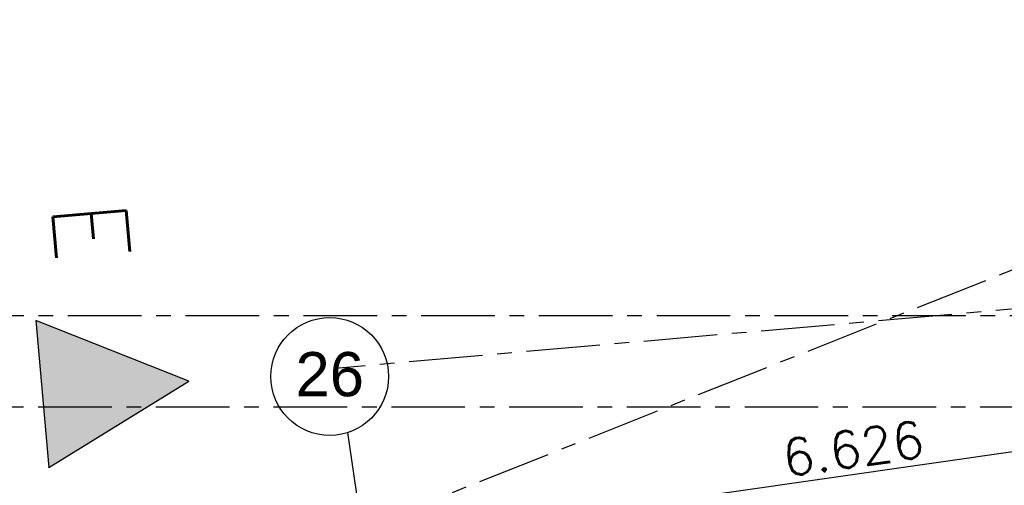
# Model space of a CAD drawing. Extents: x 1006 to 5197, y -24 to 263.
# Tile 116 of 124: x 1072.97 to 1079.66, y 38.54 to 41.71. Entities that reach past the tile are written whole.
import ezdxf

# ---------------------------------------------------------------- set-up
doc = ezdxf.new("R2010")
doc.units = 0
doc.header["$MEASUREMENT"] = 0
for name, pattern in [('B0302', [1.251, 0.626, -0.3125, 0, -0.3125]), ('B0304', [0.6, 0.5, -0.05, 0, -0.05]), ('B0805', [1.366667, 0.566667, -0.1, 0.033333, -0.1, 0.466667, -0.1])]:
    doc.linetypes.add(name, pattern=pattern)
doc.layers.add('A Lijn doorsnede', color=7, linetype='Continuous')
doc.layers.add('A Stramien', color=7, linetype='Continuous')
doc.styles.add('GENERATED_STYLE_5', font='Arial')
doc.styles.get("Standard").update_dxf_attribs({"font": 'txt', "bigfont": 'BIGFONT.SHX'})
doc.dimstyles.new('GENERATED_STYLE__1', dxfattribs={"dimtxt": 0.25, "dimasz": 0.19, "dimexe": 0.18, "dimexo": 0, "dimgap": 0.09, "dimtad": 1, "dimdec": 0, "dimlfac": 1000, "dimzin": 0, "dimdsep": 46, "dimtxsty": 'Standard', "dimblk": 'ARROWHEAD_7', "dimblk1": 'ARROWHEAD_7', "dimblk2": 'ARROWHEAD_7', "dimcen": 0.09, "dimclrd": 7, "dimclre": 7, "dimclrt": 7, "dimadec": 1, "dimazin": 0, "dimtfac": 1, "dimtdec": 4, "dimtmove": 0, "dimatfit": 3, "dimfxl": 0, "dimtolj": 1, "dimtzin": 0, "dimarcsym": 0})

# ---------------------------------------------------------------- blocks, each defined once
blk = doc.blocks.new('*D413', base_point=(988.2137, 0))
at = {"layer": 'A Stramien', "linetype": 'Continuous'}
for p, q in [((1089.3391, 40.1491), (1081.8215, 39.0731)), ((1081.8445, 39.2658), (1081.8976, 38.8946)), ((1081.8215, 39.0731), (1075.2625, 38.1344)), ((1075.2854, 38.3271), (1075.3386, 37.9559))]:
    blk.add_line(p, q, dxfattribs=at)
blk.add_circle((1075.312, 38.1415), 0.05, dxfattribs=at)
at = {"layer": 'A Stramien', "insert": (1078.1402, 38.8493), "char_height": 0.25, "attachment_point": 1, "rotation": 8.14501}
blk.add_mtext('{6.626}', dxfattribs=at)
blk = doc.blocks.new('ARROWHEAD_7')
at = {"color": 0, "linetype": 'Continuous', "lineweight": 0}
for p, q in [((0, 0), (-1, 0)), ((-0.25, 0), (0.25, 0)), ((0, -0.25), (0, 0.25))]:
    blk.add_line(p, q, dxfattribs=at)
blk.add_circle((0, 0), 0.25, dxfattribs=at)
blk = doc.blocks.new('*D414', base_point=(988.2137, 0))
at = {"layer": 'A Stramien', "linetype": 'Continuous'}
for p, q in [((1081.8215, 39.0731), (1075.2625, 38.1344)), ((1075.2625, 38.1344), (1073.7504, 37.918)), ((1073.6744, 38.0965), (1073.7275, 37.7253)), ((1073.7504, 37.918), (1073.602, 37.8967))]:
    blk.add_line(p, q, dxfattribs=at)
blk.add_circle((1073.7009, 37.9109), 0.05, dxfattribs=at)
at = {"layer": 'A Stramien', "insert": (1074.0552, 38.2646), "char_height": 0.25, "attachment_point": 1, "rotation": 8.14501}
blk.add_mtext('{1.627}', dxfattribs=at)
blk = doc.blocks.new('CUTPLANE_2_2', base_point=(1007.4983, 9.2575))
at = {"layer": 'A Lijn doorsnede', "linetype": 'B0304'}
blk.add_line((1007.4983, 39.0777), (1096.8446, 39.0777), dxfattribs=at)
blk = doc.blocks.new('CUTPLANE_3_2', base_point=(1076.8644, -3.5558))
at = {"layer": 'A Lijn doorsnede', "linetype": 'Continuous'}
blk.add_hatch(color=256, dxfattribs=at).paths.add_polyline_path([(1073.0833, 39.6622), (1073.1705, 38.6661), (1074.1231, 39.2513)], flags=0)
at = {"layer": 'A Lijn doorsnede', "linetype": 'B0304'}
blk.add_line((1093.65, 40.9597), (1075.1193, 39.3385), dxfattribs=at)
at = {"layer": 'A Lijn doorsnede', "linetype": 'Continuous'}
for p, q in [((1073.0833, 39.6622), (1073.1705, 38.6661)), ((1074.1231, 39.2513), (1073.0833, 39.6622)), ((1073.1705, 38.6661), (1074.1231, 39.2513))]:
    blk.add_line(p, q, dxfattribs=at)
at = {"layer": 'A Lijn doorsnede', "linetype": 'B0302'}
blk.add_line((1076.8209, -3.0577), (1073.1705, 38.6661), dxfattribs=at)
at = {"layer": 'A Lijn doorsnede', "linetype": 'Continuous', "insert": (1073.1907, 40.4521), "char_height": 0.5, "attachment_point": 7, "rotation": 275}
blk.add_mtext('{E}', dxfattribs=at)
blk = doc.blocks.new('CUTPLANE_4_2', base_point=(1071.2734, -8.512))
at = {"layer": 'A Lijn doorsnede', "linetype": 'B0304'}
blk.add_line((1083.9955, 41.7057), (1057.6364, 31.2348), dxfattribs=at)
blk = doc.blocks.new('CUTPLANE_6_2', base_point=(1021.1191, -3.6007))
at = {"layer": 'A Lijn doorsnede', "linetype": 'B0304'}
blk.add_line((1096.2006, 39.695), (1023.1191, 39.695), dxfattribs=at)

msp = doc.modelspace()

# ---------------------------------------------------------------- linework, layer by layer
at = {"layer": 'A Stramien', "linetype": 'B0805'}
msp.add_line((1081.1659, -2.76), (1075.2031, 38.9026), dxfattribs=at)
at = {"layer": 'A Stramien', "linetype": 'Continuous'}
msp.add_circle((1075.0794, 39.283), 0.4, dxfattribs=at)

# ---------------------------------------------------------------- block references
at = {"layer": 'A Lijn doorsnede'}
for name, p in [('CUTPLANE_4_2', (1071.2734, -8.512)), ('CUTPLANE_3_2', (1076.8644, -3.5558)), ('CUTPLANE_6_2', (1021.1191, -3.6007)), ('CUTPLANE_2_2', (1007.4983, 9.2575))]:
    msp.add_blockref(name, p, dxfattribs=at)

# ---------------------------------------------------------------- texts
at = {"layer": 'A Stramien', "linetype": 'Continuous', "insert": (1075.0794, 39.2969), "char_height": 0.3, "attachment_point": 5, "style": 'GENERATED_STYLE_5'}
msp.add_mtext('{26}', dxfattribs=at)

# ---------------------------------------------------------------- dimensions: what is measured, and where the dimension line sits
at = {"layer": 'A Stramien', "linetype": 'Continuous'}
for p1, p2, picture, middle in [((1081.8078, 39.5221), (1075.2487, 38.5834), '*D413', (1078.6274, 38.7928)), ((1075.2487, 38.5834), (1074.1707, 34.6289), '*D414', (1074.5424, 38.2081))]:
    dim = msp.add_linear_dim(base=(1081.871, 39.0802), p1=p1, p2=p2, angle=188.14501, dimstyle='GENERATED_STYLE__1', dxfattribs=at)
    dim.commit()
    dim.dimension.update_dxf_attribs({"geometry": picture, "text_midpoint": middle})

doc.saveas('drawing.dxf')
